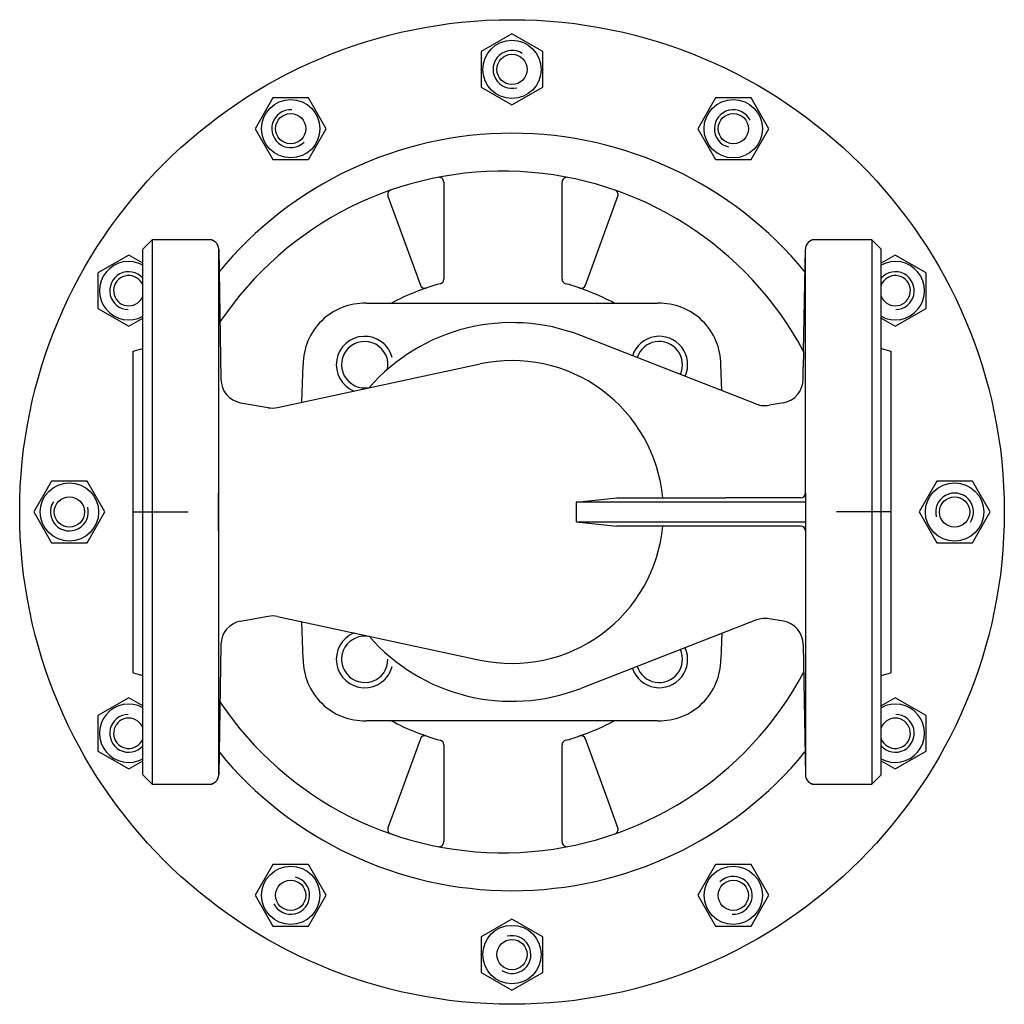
# Model space of a CAD drawing. Extents: x 0 to 208, y -126 to 82.
import ezdxf

# ---------------------------------------------------------------- set-up
doc = ezdxf.new("R2010")
doc.units = 0
doc.layers.get('0').update_dxf_attribs({"linetype": 'CONTINUOUS'})

# ---------------------------------------------------------------- blocks, each defined once
blk = doc.blocks.new('DMA160', base_point=(0.2, -125.5))
at = {"color": 7}
for p, q in [((104.2, 79.5), (97.7, 75.75)), ((110.7, 75.75), (104.2, 79.5)), ((97.7, 75.75), (97.7, 68.24)), ((110.7, 68.24), (110.7, 75.75)), ((97.7, 68.24), (104.2, 64.49)), ((104.2, 64.49), (110.7, 68.24)), ((53.7, 65.97), (49.95, 59.47)), ((61.2, 65.97), (53.7, 65.97)), ((64.96, 59.47), (61.2, 65.97)), ((147.2, 65.97), (143.45, 59.47)), ((154.7, 65.97), (147.2, 65.97)), ((158.46, 59.47), (154.7, 65.97)), ((49.95, 59.47), (53.7, 52.97)), ((61.2, 52.97), (64.96, 59.47)), ((143.45, 59.47), (147.2, 52.97)), ((154.7, 52.97), (158.46, 59.47)), ((53.7, 52.97), (61.2, 52.97)), ((147.2, 52.97), (154.7, 52.97)), ((23.23, 32.75), (16.73, 29)), ((26.2, 31.04), (23.23, 32.75)), ((185.17, 32.75), (182.2, 31.04)), ((191.67, 29), (185.17, 32.75)), ((16.73, 29), (16.73, 21.49)), ((191.67, 21.49), (191.67, 29)), ((16.73, 21.49), (23.23, 17.74)), ((185.17, 17.74), (191.67, 21.49)), ((23.23, 17.74), (26.2, 19.46)), ((182.2, 19.46), (185.17, 17.74)), ((6.95, -15), (3.2, -21.5)), ((14.45, -15), (6.95, -15)), ((18.21, -21.5), (14.45, -15)), ((193.95, -15), (190.2, -21.5)), ((201.45, -15), (193.95, -15)), ((205.21, -21.5), (201.45, -15)), ((3.2, -21.5), (6.95, -28)), ((14.45, -28), (18.21, -21.5)), ((190.2, -21.5), (193.95, -28)), ((201.45, -28), (205.21, -21.5)), ((6.95, -28), (14.45, -28)), ((193.95, -28), (201.45, -28)), ((23.23, -60.75), (16.73, -64.5)), ((26.2, -62.46), (23.23, -60.75)), ((185.17, -60.75), (182.2, -62.46)), ((191.67, -64.5), (185.17, -60.75)), ((16.73, -64.5), (16.73, -72.01)), ((191.67, -72.01), (191.67, -64.5)), ((16.73, -72.01), (23.23, -75.76)), ((185.17, -75.76), (191.67, -72.01)), ((23.23, -75.76), (26.2, -74.04)), ((182.2, -74.04), (185.17, -75.76)), ((53.7, -95.98), (49.95, -102.48)), ((61.2, -95.98), (53.7, -95.98)), ((64.96, -102.48), (61.2, -95.98)), ((147.2, -95.98), (143.45, -102.48)), ((154.7, -95.98), (147.2, -95.98)), ((158.46, -102.48), (154.7, -95.98)), ((49.95, -102.48), (53.7, -108.98)), ((61.2, -108.98), (64.96, -102.48)), ((143.45, -102.48), (147.2, -108.98)), ((154.7, -108.98), (158.46, -102.48)), ((104.2, -107.5), (97.7, -111.25)), ((110.7, -111.25), (104.2, -107.5)), ((53.7, -108.98), (61.2, -108.98)), ((147.2, -108.98), (154.7, -108.98)), ((97.7, -111.25), (97.7, -118.76)), ((110.7, -118.76), (110.7, -111.25)), ((97.7, -118.76), (104.2, -122.51)), ((104.2, -122.51), (110.7, -118.76))]:
    blk.add_line(p, q, dxfattribs=at)
for centre, radius in [((104.2, -21.5), 104), ((104.2, 72), 6.17), ((104.2, 72), 3.2), ((57.45, 59.47), 6.17), ((150.95, 59.47), 6.18), ((57.45, 59.47), 3.2), ((150.95, 59.47), 3.2), ((10.7, -21.5), 6.17), ((197.7, -21.5), 6.17), ((10.7, -21.5), 3.2), ((197.7, -21.5), 3.2), ((57.45, -102.48), 6.17), ((150.95, -102.48), 6.17), ((57.45, -102.48), 3.2), ((150.95, -102.48), 3.2), ((104.2, -115), 6.18), ((104.2, -115), 3.2)]:
    blk.add_circle(centre, radius, dxfattribs=at)
for centre, radius, start, end in [((104.2, 72), 4, 57, 285), ((57.45, 59.47), 4, 87, 315), ((150.95, 59.47), 4, 27, 255), ((104.2, -21.5), 80, 39.3292, 140.6708), ((23.23, 25.25), 6.17, 61.2154, 298.7846), ((185.17, 25.25), 6.17, 241.2154, 118.7846), ((23.23, 25.25), 4, 41.983, 268.791), ((185.17, 25.25), 4, 271.209, 138.017), ((23.23, 25.25), 3.2, 21.6927, 315.8016), ((185.17, 25.25), 3.2, 224.1984, 158.3073), ((23.23, 25.25), 3.2, 315.8016, 338.3073), ((185.17, 25.25), 3.2, 201.6927, 224.1984), ((197.7, -21.5), 4, 327, 195), ((10.7, -21.5), 4, 147, 15), ((23.23, -68.25), 6.17, 61.2154, 298.7846), ((185.17, -68.25), 6.17, 241.2154, 118.7846), ((23.23, -68.25), 4, 91.209, 318.017), ((185.17, -68.25), 4, 221.983, 88.791), ((23.23, -68.25), 3.2, 44.1984, 338.3073), ((23.23, -68.25), 3.2, 21.6927, 44.1984), ((185.17, -68.25), 3.2, 201.6927, 135.8016), ((185.17, -68.25), 3.2, 135.8016, 158.3073), ((104.2, -21.5), 80, 219.3292, 320.6708), ((57.45, -102.48), 4, 207, 75), ((150.95, -102.48), 4, 267, 135), ((104.2, -115), 4, 237, 105)]:
    blk.add_arc(centre, radius, start, end, dxfattribs=at)

msp = doc.modelspace()

# ---------------------------------------------------------------- linework, layer by layer
at = {"color": 7}
for p, q in [((89.78, 48.2), (89.78, 27.68)), ((114.78, 27.68), (114.78, 48.2)), ((78, 45.21), (84.84, 26.41)), ((119.72, 26.41), (126.56, 45.21)), ((28.2, 36), (26.2, 34)), ((40.84, 36), (28.2, 36)), ((28.2, 36), (28.2, -79)), ((40.84, 36), (29.26, 36)), ((180.2, 36), (167.56, 36)), ((179.15, 36), (167.56, 36)), ((182.2, 34), (180.2, 36)), ((180.2, 36), (180.2, -79)), ((26.2, -77), (26.2, 34)), ((42.24, 34.03), (42.72, 6.5)), ((42.24, -77.04), (42.24, 34.03)), ((165.79, 12.41), (166.17, 34.03)), ((166.18, -17.5), (166.18, 34.03)), ((182.2, -77), (182.2, 34)), ((73.36, 22.61), (135.04, 22.61)), ((155.85, 1.31), (118.72, 15.77)), ((24.2, 12.5), (26.2, 13.03)), ((182.2, 13.03), (184.2, 12.5)), ((165.79, 12.41), (165.73, 9.12)), ((54.64, 0.57), (97.48, 9.78)), ((59.81, 1.69), (60.09, 9.61)), ((148.5, 4.17), (148.31, 9.61)), ((165.69, 6.5), (165.73, 9.12)), ((46.85, 1.57), (52.72, 0.54)), ((161.55, 1.57), (158.53, 1.04)), ((42.22, -25.5), (42.22, -17.5)), ((117.77, -19.4), (126.34, -18.5)), ((126.34, -18.5), (149.3, -18.5)), ((165.18, -18.5), (149.3, -18.5)), ((166.18, -17.5), (166.18, -25.5)), ((166.18, -19.4), (117.77, -19.4)), ((117.77, -19.4), (117.77, -23.6)), ((117.77, -23.6), (166.18, -23.6)), ((117.77, -23.6), (126.34, -24.5)), ((149.3, -24.5), (126.34, -24.5)), ((165.18, -24.5), (149.3, -24.5)), ((166.18, -25.5), (166.18, -42.51)), ((46.85, -44.58), (52.72, -43.54)), ((54.64, -43.58), (97.48, -52.79)), ((166.17, -42.51), (166.17, -77.04)), ((60.09, -52.62), (59.81, -44.69)), ((155.85, -44.31), (118.72, -58.77)), ((161.55, -44.58), (158.53, -44.05)), ((148.5, -47.17), (148.31, -52.62)), ((42.72, -49.5), (42.24, -77.04)), ((165.69, -49.5), (166.17, -77.04)), ((24.2, -55.5), (26.2, -56.04)), ((182.2, -56.04), (184.2, -55.5)), ((135.04, -65.61), (73.36, -65.61)), ((84.84, -69.42), (80.06, -82.54)), ((89.78, -70.68), (89.78, -91.21)), ((114.78, -91.21), (114.78, -70.68)), ((124.49, -82.52), (119.72, -69.42)), ((26.2, -77), (28.2, -79)), ((28.2, -79), (40.84, -79)), ((29.26, -79), (40.84, -79)), ((167.56, -79), (180.2, -79)), ((167.56, -79), (179.15, -79)), ((180.2, -79), (182.2, -77)), ((79.99, -82.74), (78, -88.21)), ((80.06, -82.54), (79.99, -82.74)), ((126.56, -88.21), (124.49, -82.52))]:
    msp.add_line(p, q, dxfattribs=at)
at = {"color": 1}
for p, q in [((24.2, -55.5), (24.2, 12.5)), ((184.2, 12.5), (184.2, -55.5)), ((24.2, -21.5), (35.8, -21.5)), ((184.2, -21.5), (172.75, -21.5))]:
    msp.add_line(p, q, dxfattribs=at)
at = {"color": 7}
for centre, radius, start, end in [((102.28, -21.5), 72, 28.1031, 146.1187), ((88.78, 48.2), 1, 0, 101.1196), ((115.78, 48.2), 1, 78.8804, 180), ((78.94, 45.55), 1, 109.193, 200), ((125.62, 45.55), 1, 340, 70.807), ((40.24, 34), 2, 1, 90), ((168.17, 34), 2, 90, 179), ((88.78, 27.68), 1, 285.3495, 0), ((115.78, 27.68), 1, 180, 254.6505), ((102.28, -21.5), 50, 105.3495, 118.0845), ((85.78, 26.75), 1, 200, 288.8765), ((102.28, -21.5), 50, 61.9155, 74.6505), ((118.78, 26.75), 1, 251.1235, 340), ((73.09, 9.61), 13, 88.7982, 180), ((135.31, 9.61), 13, 0, 91.2018), ((104.2, -21.5), 40, 68.7173, 139.0029), ((73.09, 9.61), 6, 15, 247.8408), ((135.31, 9.61), 6, 336.006, 161.4286), ((73.09, 9.61), 4.9, 348.3943, 281.6057), ((135.31, 9.61), 4.9, 335.3967, 162.0379), ((104.2, -21.5), 32, 5.3794, 102.133), ((47.72, 6.5), 5, 180, 260), ((160.69, 6.5), 5, 280, 0), ((53.59, 5.46), 5, 260, 282.133), ((157.67, 5.96), 5, 248.7173, 280), ((165.18, -17.5), 1, 270, 0), ((104.2, -21.5), 32, 257.867, 354.6206), ((165.18, -25.5), 1, 0, 90), ((53.59, -48.47), 5, 77.867, 100), ((47.72, -49.5), 5, 100, 180), ((157.67, -48.97), 5, 80, 111.2827), ((160.69, -49.5), 5, 0, 80), ((73.09, -52.62), 6, 112.1592, 345), ((73.09, -52.62), 4.9, 78.3943, 0), ((104.2, -21.5), 40, 220.9971, 291.2827), ((135.31, -52.62), 6, 198.5714, 23.994), ((135.31, -52.62), 4.9, 197.9621, 24.6033), ((73.09, -52.62), 13, 180, 271.2018), ((135.31, -52.62), 13, 268.7982, 0), ((102.28, -21.5), 72, 213.8813, 331.8969), ((102.28, -21.5), 50, 241.9155, 254.6505), ((102.28, -21.5), 50, 285.3495, 298.0845), ((85.78, -69.76), 1, 71.1235, 160), ((88.78, -70.68), 1, 0, 74.6505), ((115.78, -70.68), 1, 105.3495, 180), ((118.78, -69.76), 1, 20, 108.8765), ((40.24, -77), 2, 270, 359), ((168.17, -77), 2, 181, 270), ((78.94, -88.56), 1, 160, 250.807), ((125.62, -88.56), 1, 289.193, 20), ((88.78, -91.21), 1, 258.8804, 0), ((115.78, -91.21), 1, 180, 281.1196)]:
    msp.add_arc(centre, radius, start, end, dxfattribs=at)

# ---------------------------------------------------------------- block references
msp.add_blockref('DMA160', (0.2, -125.5))

doc.saveas('drawing.dxf')
